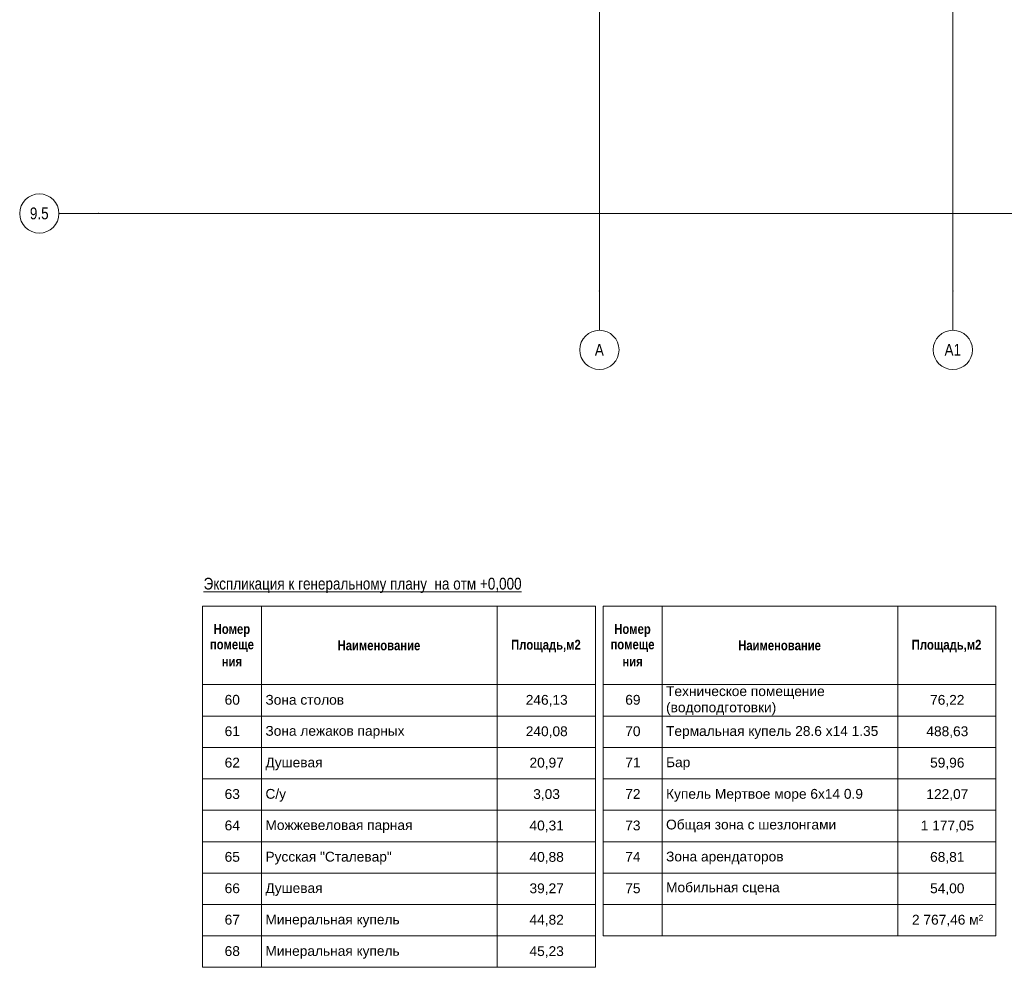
# Model space of a CAD drawing. Header units: millimetres. Extents: x -14761 to 157739, y -22400 to 107990.
# Tile 1 of 256: x -14761 to 10309, y -19200 to 4935. Entities that reach past the tile are written whole.
import ezdxf

# ---------------------------------------------------------------- set-up
doc = ezdxf.new("R2010")
doc.units = ezdxf.units.MM
doc.header["$MEASUREMENT"] = 0
doc.layers.add('Элемент Модели - Оси', color=7, linetype='Continuous')
doc.styles.add('СГЕНЕРИР_СТИЛЬ_1', font='txt')
doc.styles.add('СГЕНЕРИР_СТИЛЬ_2', font='txt')
doc.styles.add('СГЕНЕРИР_СТИЛЬ_3', font='txt')

msp = doc.modelspace()

# ---------------------------------------------------------------- linework, layer by layer
at = {"color": 7, "linetype": 'Continuous', "lineweight": 15}
for p, q in [((-10103, -10000), (-103, -10000)), ((-10103, -10000), (-10103, -12000)), ((-8603, -10000), (-8603, -12000)), ((-2603, -10000), (-2603, -12000)), ((-103, -10000), (-103, -12000)), ((97, -10000), (10097, -10000)), ((97, -10000), (97, -12000)), ((1597, -10000), (1597, -12000)), ((7597, -10000), (7597, -12000)), ((10097, -10000), (10097, -12000)), ((-10103, -12000), (-8603, -12000)), ((-10103, -12000), (-8603, -12000)), ((-10103, -12000), (-10103, -12800)), ((-8603, -12000), (-8603, -12800)), ((-8603, -12000), (-2603, -12000)), ((-8603, -12000), (-2603, -12000)), ((-8603, -12000), (-8603, -12800)), ((-2603, -12000), (-2603, -12800)), ((-2603, -12000), (-103, -12000)), ((-2603, -12000), (-103, -12000)), ((-2603, -12000), (-2603, -12800)), ((-103, -12000), (-103, -12800)), ((97, -12000), (1597, -12000)), ((97, -12000), (1597, -12000)), ((97, -12000), (97, -12800)), ((1597, -12000), (1597, -12800)), ((1597, -12000), (7597, -12000)), ((1597, -12000), (7597, -12000)), ((1597, -12000), (1597, -12800)), ((7597, -12000), (7597, -12800)), ((7597, -12000), (10097, -12000)), ((7597, -12000), (10097, -12000)), ((7597, -12000), (7597, -12800)), ((10097, -12000), (10097, -12800)), ((-10103, -12800), (-8603, -12800)), ((-10103, -12800), (-8603, -12800)), ((-10103, -12800), (-10103, -13600)), ((-8603, -12800), (-8603, -13600)), ((-8603, -12800), (-2603, -12800)), ((-8603, -12800), (-2603, -12800)), ((-8603, -12800), (-8603, -13600)), ((-2603, -12800), (-2603, -13600)), ((-2603, -12800), (-103, -12800)), ((-2603, -12800), (-103, -12800)), ((-2603, -12800), (-2603, -13600)), ((-103, -12800), (-103, -13600)), ((97, -12800), (1597, -12800)), ((97, -12800), (1597, -12800)), ((97, -12800), (97, -13600)), ((1597, -12800), (1597, -13600)), ((1597, -12800), (7597, -12800)), ((1597, -12800), (7597, -12800)), ((1597, -12800), (1597, -13600)), ((7597, -12800), (7597, -13600)), ((7597, -12800), (10097, -12800)), ((7597, -12800), (10097, -12800)), ((7597, -12800), (7597, -13600)), ((10097, -12800), (10097, -13600)), ((-10103, -13600), (-8603, -13600)), ((-10103, -13600), (-8603, -13600)), ((-10103, -13600), (-10103, -14400)), ((-8603, -13600), (-8603, -14400)), ((-8603, -13600), (-2603, -13600)), ((-8603, -13600), (-2603, -13600)), ((-8603, -13600), (-8603, -14400)), ((-2603, -13600), (-2603, -14400)), ((-2603, -13600), (-103, -13600)), ((-2603, -13600), (-103, -13600)), ((-2603, -13600), (-2603, -14400)), ((-103, -13600), (-103, -14400)), ((97, -13600), (1597, -13600)), ((97, -13600), (1597, -13600)), ((97, -13600), (97, -14400)), ((1597, -13600), (1597, -14400)), ((1597, -13600), (7597, -13600)), ((1597, -13600), (7597, -13600)), ((1597, -13600), (1597, -14400)), ((7597, -13600), (7597, -14400)), ((7597, -13600), (10097, -13600)), ((7597, -13600), (10097, -13600)), ((7597, -13600), (7597, -14400)), ((10097, -13600), (10097, -14400)), ((-10103, -14400), (-8603, -14400)), ((-10103, -14400), (-8603, -14400)), ((-10103, -14400), (-10103, -15200)), ((-8603, -14400), (-8603, -15200)), ((-8603, -14400), (-2603, -14400)), ((-8603, -14400), (-2603, -14400)), ((-8603, -14400), (-8603, -15200)), ((-2603, -14400), (-2603, -15200)), ((-2603, -14400), (-103, -14400)), ((-2603, -14400), (-103, -14400)), ((-2603, -14400), (-2603, -15200)), ((-103, -14400), (-103, -15200)), ((97, -14400), (1597, -14400)), ((97, -14400), (1597, -14400)), ((97, -14400), (97, -15200)), ((1597, -14400), (1597, -15200)), ((1597, -14400), (7597, -14400)), ((1597, -14400), (7597, -14400)), ((1597, -14400), (1597, -15200)), ((7597, -14400), (7597, -15200)), ((7597, -14400), (10097, -14400)), ((7597, -14400), (10097, -14400)), ((7597, -14400), (7597, -15200)), ((10097, -14400), (10097, -15200)), ((-10103, -15200), (-8603, -15200)), ((-10103, -15200), (-8603, -15200)), ((-10103, -15200), (-10103, -16000)), ((-8603, -15200), (-8603, -16000)), ((-8603, -15200), (-2603, -15200)), ((-8603, -15200), (-2603, -15200)), ((-8603, -15200), (-8603, -16000)), ((-2603, -15200), (-2603, -16000)), ((-2603, -15200), (-103, -15200)), ((-2603, -15200), (-103, -15200)), ((-2603, -15200), (-2603, -16000)), ((-103, -15200), (-103, -16000)), ((97, -15200), (1597, -15200)), ((97, -15200), (1597, -15200)), ((97, -15200), (97, -16000)), ((1597, -15200), (1597, -16000)), ((1597, -15200), (7597, -15200)), ((1597, -15200), (7597, -15200)), ((1597, -15200), (1597, -16000)), ((7597, -15200), (7597, -16000)), ((7597, -15200), (10097, -15200)), ((7597, -15200), (10097, -15200)), ((7597, -15200), (7597, -16000)), ((10097, -15200), (10097, -16000)), ((-10103, -16000), (-8603, -16000)), ((-10103, -16000), (-8603, -16000)), ((-10103, -16000), (-10103, -16800)), ((-8603, -16000), (-8603, -16800)), ((-8603, -16000), (-2603, -16000)), ((-8603, -16000), (-2603, -16000)), ((-8603, -16000), (-8603, -16800)), ((-2603, -16000), (-2603, -16800)), ((-2603, -16000), (-103, -16000)), ((-2603, -16000), (-103, -16000)), ((-2603, -16000), (-2603, -16800)), ((-103, -16000), (-103, -16800)), ((97, -16000), (1597, -16000)), ((97, -16000), (1597, -16000)), ((97, -16000), (97, -16800)), ((1597, -16000), (1597, -16800)), ((1597, -16000), (7597, -16000)), ((1597, -16000), (7597, -16000)), ((1597, -16000), (1597, -16800)), ((7597, -16000), (7597, -16800)), ((7597, -16000), (10097, -16000)), ((7597, -16000), (10097, -16000)), ((7597, -16000), (7597, -16800)), ((10097, -16000), (10097, -16800)), ((-10103, -16800), (-8603, -16800)), ((-10103, -16800), (-8603, -16800)), ((-10103, -16800), (-10103, -17600)), ((-8603, -16800), (-8603, -17600)), ((-8603, -16800), (-2603, -16800)), ((-8603, -16800), (-2603, -16800)), ((-8603, -16800), (-8603, -17600)), ((-2603, -16800), (-2603, -17600)), ((-2603, -16800), (-103, -16800)), ((-2603, -16800), (-103, -16800)), ((-2603, -16800), (-2603, -17600)), ((-103, -16800), (-103, -17600)), ((97, -16800), (1597, -16800)), ((97, -16800), (1597, -16800)), ((97, -16800), (97, -17600)), ((1597, -16800), (1597, -17600)), ((1597, -16800), (7597, -16800)), ((1597, -16800), (7597, -16800)), ((1597, -16800), (1597, -17600)), ((7597, -16800), (7597, -17600)), ((7597, -16800), (10097, -16800)), ((7597, -16800), (10097, -16800)), ((7597, -16800), (7597, -17600)), ((10097, -16800), (10097, -17600)), ((-10103, -17600), (-8603, -17600)), ((-10103, -17600), (-8603, -17600)), ((-10103, -17600), (-10103, -18400)), ((-8603, -17600), (-8603, -18400)), ((-8603, -17600), (-2603, -17600)), ((-8603, -17600), (-2603, -17600)), ((-8603, -17600), (-8603, -18400)), ((-2603, -17600), (-2603, -18400)), ((-2603, -17600), (-103, -17600)), ((-2603, -17600), (-103, -17600)), ((-2603, -17600), (-2603, -18400)), ((-103, -17600), (-103, -18400)), ((97, -17600), (1597, -17600)), ((97, -17600), (97, -18400)), ((1597, -17600), (1597, -18400)), ((1597, -17600), (7597, -17600)), ((1597, -17600), (1597, -18400)), ((7597, -17600), (7597, -18400)), ((7597, -17600), (10097, -17600)), ((7597, -17600), (7597, -18400)), ((10097, -17600), (10097, -18400)), ((-10103, -18400), (-8603, -18400)), ((-10103, -18400), (-8603, -18400)), ((-10103, -18400), (-10103, -19200)), ((-8603, -18400), (-8603, -19200)), ((-8603, -18400), (-2603, -18400)), ((-8603, -18400), (-2603, -18400)), ((-8603, -18400), (-8603, -19200)), ((-2603, -18400), (-2603, -19200)), ((-2603, -18400), (-103, -18400)), ((-2603, -18400), (-103, -18400)), ((-2603, -18400), (-2603, -19200)), ((-103, -18400), (-103, -19200)), ((97, -18400), (1597, -18400)), ((1597, -18400), (7597, -18400)), ((7597, -18400), (10097, -18400)), ((-10103, -19200), (-8603, -19200)), ((-8603, -19200), (-2603, -19200)), ((-2603, -19200), (-103, -19200))]:
    msp.add_line(p, q, dxfattribs=at)
at = {"layer": 'Элемент Модели - Оси', "color": 7, "linetype": 'Continuous', "lineweight": 15}
for p, q in [((0, 92200), (0, -1975)), ((9000, 92200), (9000, -1975)), ((-12761, 0), (-13761, 0)), ((-12761, 0), (155650, 0)), ((0, -1975), (0, -2975)), ((9000, -1975), (9000, -2975))]:
    msp.add_line(p, q, dxfattribs=at)
for centre in [(-14261, 0), (0, -3475), (9000, -3475)]:
    msp.add_circle(centre, 500, dxfattribs=at)
for p in [(-12761, 0), (-12761, 0), (0, -1975), (0, -1975), (9000, -1975), (9000, -1975)]:
    msp.add_point(p, dxfattribs=at)

# ---------------------------------------------------------------- texts
at = {"color": 7, "linetype": 'Continuous', "lineweight": 15, "attachment_point": 7}
for s, insert, char_height, style in [('\\A1;{\\pql;\\fArial Narrow|b0|i0|c204|p34;\\L\\LЭкспликация к генеральному плану  на отм +0,000}', (-10078, -9669), 300, 'СГЕНЕРИР_СТИЛЬ_3'), ('\\A1;{\\pql;\\fArial Narrow|b1|i0|c204|p34;Номер}', (-9821, -10783), 250, 'СГЕНЕРИР_СТИЛЬ_2'), ('\\A1;{\\pql;\\fArial Narrow|b1|i0|c204|p34;Номер}', (379, -10783), 250, 'СГЕНЕРИР_СТИЛЬ_2'), ('\\A1;{\\pql;\\fArial Narrow|b1|i0|c204|p34;помеще}', (-9917, -11173), 250, 'СГЕНЕРИР_СТИЛЬ_2'), ('\\A1;{\\pql;\\fArial Narrow|b1|i0|c204|p34;Наименование}', (-6665, -11129), 250, 'СГЕНЕРИР_СТИЛЬ_2'), ('\\A1;{\\pql;\\fArial Narrow|b1|i0|c204|p34;Площадь,м2}', (-2248, -11181), 250, 'СГЕНЕРИР_СТИЛЬ_2'), ('\\A1;{\\pql;\\fArial Narrow|b1|i0|c204|p34;помеще}', (283, -11173), 250, 'СГЕНЕРИР_СТИЛЬ_2'), ('\\A1;{\\pql;\\fArial Narrow|b1|i0|c204|p34;Наименование}', (3535, -11129), 250, 'СГЕНЕРИР_СТИЛЬ_2'), ('\\A1;{\\pql;\\fArial Narrow|b1|i0|c204|p34;Площадь,м2}', (7952, -11181), 250, 'СГЕНЕРИР_СТИЛЬ_2'), ('\\A1;{\\pql;\\fArial Narrow|b1|i0|c204|p34;ния}', (-9614, -11536), 250, 'СГЕНЕРИР_СТИЛЬ_2'), ('\\A1;{\\pql;\\fArial Narrow|b1|i0|c204|p34;ния}', (586, -11536), 250, 'СГЕНЕРИР_СТИЛЬ_2'), ('\\A1;{\\pql;\\fArial|b0|i0|c204|p38;60}', (-9542, -12515), 250, 'СГЕНЕРИР_СТИЛЬ_1'), ('\\A1;{\\pql;\\fArial|b0|i0|c204|p38;Зона столов}', (-8503, -12515), 250, 'СГЕНЕРИР_СТИЛЬ_1'), ('\\A1;{\\pql;\\fArial|b0|i0|c204|p38;69}', (658, -12515), 250, 'СГЕНЕРИР_СТИЛЬ_1'), ('\\A1;{\\pql;\\fArial|b0|i0|c204|p38;Техническое помещение}', (1697, -12364), 250, 'СГЕНЕРИР_СТИЛЬ_1'), ('\\A1;{\\pql;\\fArial|b0|i0|c204|p38;246,13}', (-1875, -12559), 250, 'СГЕНЕРИР_СТИЛЬ_1'), ('\\A1;{\\pql;\\fArial|b0|i0|c204|p38;(водоподготовки)}', (1697, -12779), 250, 'СГЕНЕРИР_СТИЛЬ_1'), ('\\A1;{\\pql;\\fArial|b0|i0|c204|p38;76,22}', (8420, -12559), 250, 'СГЕНЕРИР_СТИЛЬ_1'), ('\\A1;{\\pql;\\fArial|b0|i0|c204|p38;61}', (-9542, -13315), 250, 'СГЕНЕРИР_СТИЛЬ_1'), ('\\A1;{\\pql;\\fArial|b0|i0|c204|p38;Зона лежаков парных}', (-8503, -13378), 250, 'СГЕНЕРИР_СТИЛЬ_1'), ('\\A1;{\\pql;\\fArial|b0|i0|c204|p38;240,08}', (-1875, -13359), 250, 'СГЕНЕРИР_СТИЛЬ_1'), ('\\A1;{\\pql;\\fArial|b0|i0|c204|p38;70}', (658, -13315), 250, 'СГЕНЕРИР_СТИЛЬ_1'), ('\\A1;{\\pql;\\fArial|b0|i0|c204|p38;Термальная купель 28.6 х14 1.35}', (1697, -13382), 250, 'СГЕНЕРИР_СТИЛЬ_1'), ('\\A1;{\\pql;\\fArial|b0|i0|c204|p38;488,63}', (8325, -13359), 250, 'СГЕНЕРИР_СТИЛЬ_1'), ('\\A1;{\\pql;\\fArial|b0|i0|c204|p38;62}', (-9542, -14115), 250, 'СГЕНЕРИР_СТИЛЬ_1'), ('\\A1;{\\pql;\\fArial|b0|i0|c204|p38;Душевая}', (-8503, -14182), 250, 'СГЕНЕРИР_СТИЛЬ_1'), ('\\A1;{\\pql;\\fArial|b0|i0|c204|p38;20,97}', (-1780, -14159), 250, 'СГЕНЕРИР_СТИЛЬ_1'), ('\\A1;{\\pql;\\fArial|b0|i0|c204|p38;71}', (658, -14110), 250, 'СГЕНЕРИР_СТИЛЬ_1'), ('\\A1;{\\pql;\\fArial|b0|i0|c204|p38;Бар}', (1697, -14178), 250, 'СГЕНЕРИР_СТИЛЬ_1'), ('\\A1;{\\pql;\\fArial|b0|i0|c204|p38;59,96}', (8420, -14159), 250, 'СГЕНЕРИР_СТИЛЬ_1'), ('\\A1;{\\pql;\\fArial|b0|i0|c204|p38;63}', (-9542, -14915), 250, 'СГЕНЕРИР_СТИЛЬ_1'), ('\\A1;{\\pql;\\fArial|b0|i0|c204|p38;C/у}', (-8503, -14982), 250, 'СГЕНЕРИР_СТИЛЬ_1'), ('\\A1;{\\pql;\\fArial|b0|i0|c204|p38;3,03}', (-1685, -14959), 250, 'СГЕНЕРИР_СТИЛЬ_1'), ('\\A1;{\\pql;\\fArial|b0|i0|c204|p38;72}', (658, -14910), 250, 'СГЕНЕРИР_СТИЛЬ_1'), ('\\A1;{\\pql;\\fArial|b0|i0|c204|p38;Купель Мертвое море 6х14 0.9}', (1697, -14982), 250, 'СГЕНЕРИР_СТИЛЬ_1'), ('\\A1;{\\pql;\\fArial|b0|i0|c204|p38;122,07}', (8325, -14959), 250, 'СГЕНЕРИР_СТИЛЬ_1'), ('\\A1;{\\pql;\\fArial|b0|i0|c204|p38;64}', (-9542, -15715), 250, 'СГЕНЕРИР_СТИЛЬ_1'), ('\\A1;{\\pql;\\fArial|b0|i0|c204|p38;Можжевеловая парная}', (-8503, -15778), 250, 'СГЕНЕРИР_СТИЛЬ_1'), ('\\A1;{\\pql;\\fArial|b0|i0|c204|p38;40,31}', (-1780, -15759), 250, 'СГЕНЕРИР_СТИЛЬ_1'), ('\\A1;{\\pql;\\fArial|b0|i0|c204|p38;73}', (658, -15715), 250, 'СГЕНЕРИР_СТИЛЬ_1'), ('\\A1;{\\pql;\\fArial|b0|i0|c204|p38;Общая зона с шезлонгами}', (1697, -15761), 250, 'СГЕНЕРИР_СТИЛЬ_1'), ('\\A1;{\\pql;\\fArial|b0|i0|c204|p38;1\xa0177,05}', (8182, -15759), 250, 'СГЕНЕРИР_СТИЛЬ_1'), ('\\A1;{\\pql;\\fArial|b0|i0|c204|p38;65}', (-9542, -16515), 250, 'СГЕНЕРИР_СТИЛЬ_1'), ('\\A1;{\\pql;\\fArial|b0|i0|c204|p38;74}', (658, -16510), 250, 'СГЕНЕРИР_СТИЛЬ_1'), ('\\A1;{\\pql;\\fArial|b0|i0|c204|p38;Русская "Сталевар"}', (-8503, -16582), 250, 'СГЕНЕРИР_СТИЛЬ_1'), ('\\A1;{\\pql;\\fArial|b0|i0|c204|p38;40,88}', (-1780, -16559), 250, 'СГЕНЕРИР_СТИЛЬ_1'), ('\\A1;{\\pql;\\fArial|b0|i0|c204|p38;Зона арендаторов}', (1697, -16578), 250, 'СГЕНЕРИР_СТИЛЬ_1'), ('\\A1;{\\pql;\\fArial|b0|i0|c204|p38;68,81}', (8420, -16559), 250, 'СГЕНЕРИР_СТИЛЬ_1'), ('\\A1;{\\pql;\\fArial|b0|i0|c204|p38;66}', (-9542, -17315), 250, 'СГЕНЕРИР_СТИЛЬ_1'), ('\\A1;{\\pql;\\fArial|b0|i0|c204|p38;Душевая}', (-8503, -17382), 250, 'СГЕНЕРИР_СТИЛЬ_1'), ('\\A1;{\\pql;\\fArial|b0|i0|c204|p38;39,27}', (-1780, -17359), 250, 'СГЕНЕРИР_СТИЛЬ_1'), ('\\A1;{\\pql;\\fArial|b0|i0|c204|p38;75}', (658, -17315), 250, 'СГЕНЕРИР_СТИЛЬ_1'), ('\\A1;{\\pql;\\fArial|b0|i0|c204|p38;Мобильная сцена}', (1697, -17361), 250, 'СГЕНЕРИР_СТИЛЬ_1'), ('\\A1;{\\pql;\\fArial|b0|i0|c204|p38;54,00}', (8420, -17359), 250, 'СГЕНЕРИР_СТИЛЬ_1'), ('\\A1;{\\pql;\\fArial|b0|i0|c204|p38;67}', (-9542, -18115), 250, 'СГЕНЕРИР_СТИЛЬ_1'), ('\\A1;{\\pql;\\fArial|b0|i0|c204|p38;Минеральная купель}', (-8503, -18182), 250, 'СГЕНЕРИР_СТИЛЬ_1'), ('\\A1;{\\pql;\\fArial|b0|i0|c204|p38;44,82}', (-1780, -18159), 250, 'СГЕНЕРИР_СТИЛЬ_1'), ('\\A1;{\\pql;\\fArial|b0|i0|c204|p38;2\xa0767,46 м²}', (7959, -18159), 250, 'СГЕНЕРИР_СТИЛЬ_1'), ('\\A1;{\\pql;\\fArial|b0|i0|c204|p38;68}', (-9542, -18915), 250, 'СГЕНЕРИР_СТИЛЬ_1'), ('\\A1;{\\pql;\\fArial|b0|i0|c204|p38;Минеральная купель}', (-8503, -18982), 250, 'СГЕНЕРИР_СТИЛЬ_1'), ('\\A1;{\\pql;\\fArial|b0|i0|c204|p38;45,23}', (-1780, -18959), 250, 'СГЕНЕРИР_СТИЛЬ_1')]:
    msp.add_mtext(s, dxfattribs=dict(at, insert=insert, char_height=char_height, style=style))
at = {"layer": 'Элемент Модели - Оси', "color": 30, "lineweight": 5, "true_color": 0xff823e, "char_height": 300, "attachment_point": 4, "style": 'СГЕНЕРИР_СТИЛЬ_3'}
for s, insert in [('\\A1;{\\pql;\\pt0;\\fArial Narrow|b0|i0|c204|p34;9.5}', (-14501, 0)), ('\\A1;{\\pql;\\pt0;\\fArial Narrow|b0|i0|c204|p34;A}', (-116, -3473)), ('\\A1;{\\pql;\\pt0;\\fArial Narrow|b0|i0|c204|p34;А1}', (8788, -3473))]:
    msp.add_mtext(s, dxfattribs=dict(at, insert=insert))

doc.saveas('drawing.dxf')
